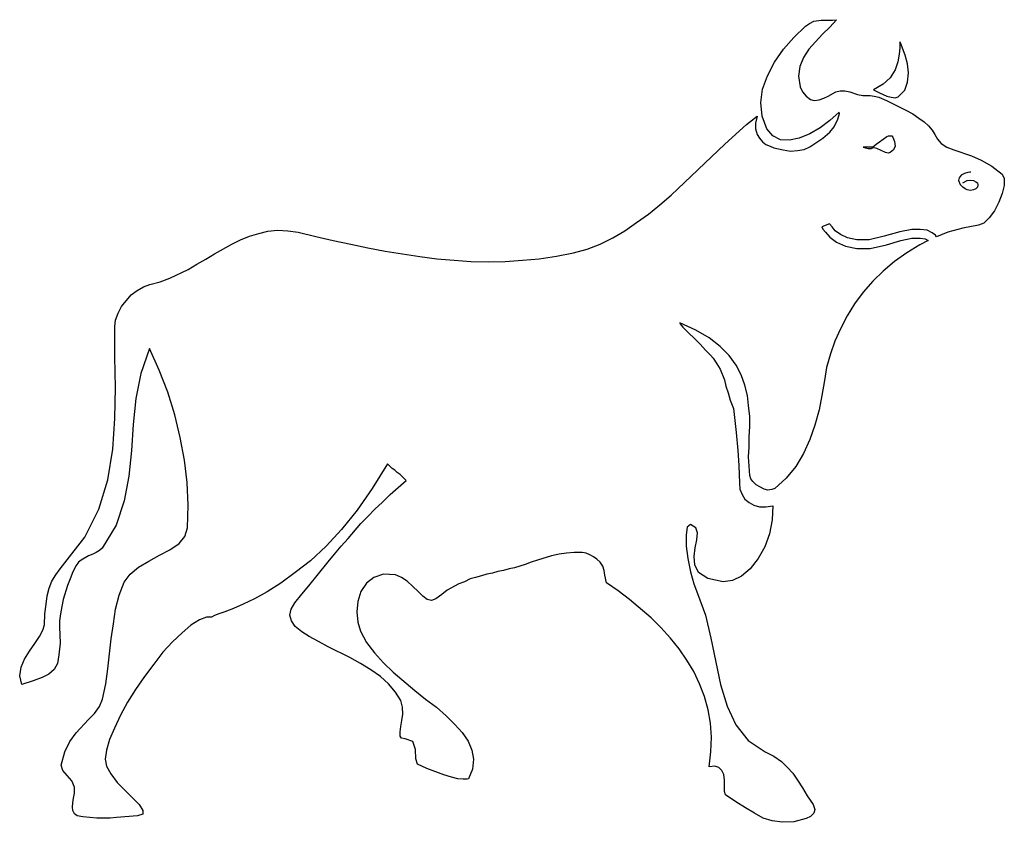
# Model space of a CAD drawing. Extents: x 0 to 3.7, y 0 to 3.01.
import ezdxf

# ---------------------------------------------------------------- set-up
doc = ezdxf.new("R2010")
doc.units = 0
doc.layers.add('CK_LEVEL_1', color=7, linetype='CONTINUOUS')

msp = doc.modelspace()

# ---------------------------------------------------------------- linework, layer by layer
at = {"layer": 'CK_LEVEL_1', "color": 2, "linetype": 'CONTINUOUS'}
for p, q in [((2.951928, 2.990343), (2.966081, 3.000452)), ((2.966081, 3.000452), (2.982255, 3.008539)), ((2.982255, 3.008539), (3.010561, 3.012583)), ((3.010562, 3.012583), (3.053021, 3.012583)), ((3.067174, 3.014605), (3.042912, 2.986299)), ((3.053021, 3.012583), (3.067175, 3.014605)), ((2.907447, 2.947884), (2.951928, 2.990343)), ((3.014606, 2.960014), (2.988321, 2.931708)), ((3.042912, 2.986299), (3.014605, 2.960014)), ((2.869031, 2.903402), (2.907446, 2.947883)), ((2.98832, 2.931708), (2.964058, 2.903402)), ((3.309798, 2.925643), (3.305754, 2.931709)), ((3.305755, 2.931708), (3.305755, 2.909468)), ((3.315864, 2.907446), (3.309798, 2.925643)), ((2.834659, 2.854877), (2.86903, 2.903402)), ((2.964059, 2.903402), (2.94384, 2.873074)), ((3.303733, 2.885205), (3.297667, 2.856899)), ((3.305755, 2.909468), (3.303733, 2.885205)), ((3.325973, 2.881162), (3.315863, 2.907446)), ((2.808375, 2.804331), (2.83466, 2.854877)), ((2.943839, 2.873075), (2.929686, 2.838703)), ((3.297668, 2.856899), (3.287558, 2.826571)), ((3.33406, 2.848812), (3.325972, 2.881162)), ((3.338103, 2.81444), (3.334059, 2.848812)), ((2.929687, 2.838702), (2.925643, 2.802309)), ((3.287558, 2.826571), (3.269361, 2.796243)), ((3.33406, 2.780068), (3.338104, 2.81444)), ((2.790177, 2.753784), (2.808374, 2.804331)), ((2.925643, 2.802309), (2.931709, 2.761872)), ((3.269361, 2.796243), (3.243076, 2.771981)), ((3.323951, 2.749741), (3.33406, 2.780069)), ((2.784112, 2.703238), (2.790178, 2.753784)), ((2.931708, 2.761871), (2.939796, 2.743675)), ((2.939795, 2.743675), (2.953948, 2.7275)), ((3.036845, 2.7275), (3.065151, 2.743675)), ((3.065152, 2.743675), (3.081327, 2.747719)), ((3.081326, 2.747719), (3.099523, 2.747719)), ((3.099524, 2.747719), (3.117721, 2.743675)), ((3.117721, 2.743675), (3.146027, 2.733565)), ((3.243076, 2.771981), (3.206683, 2.751762)), ((3.206683, 2.751762), (3.208705, 2.749741)), ((3.208705, 2.749741), (3.228924, 2.739631)), ((3.228923, 2.739631), (3.257229, 2.727499)), ((3.299689, 2.725478), (3.323952, 2.749741)), ((2.788156, 2.652691), (2.784112, 2.703238)), ((2.95395, 2.7275), (2.970125, 2.715369)), ((2.970124, 2.715368), (2.984277, 2.711324)), ((2.984277, 2.711325), (3.002474, 2.713346)), ((3.002475, 2.713346), (3.020672, 2.719412)), ((3.020671, 2.719412), (3.036846, 2.7275)), ((3.146028, 2.733565), (3.166246, 2.729522)), ((3.166245, 2.729522), (3.194551, 2.729522)), ((3.194551, 2.729522), (3.208705, 2.7275)), ((3.208705, 2.7275), (3.226902, 2.723456)), ((3.226901, 2.723456), (3.255207, 2.711325)), ((3.255208, 2.711325), (3.327995, 2.674931)), ((3.25723, 2.7275), (3.273405, 2.723456)), ((3.273404, 2.723456), (3.287557, 2.721434)), ((3.287558, 2.721435), (3.299689, 2.725478)), ((3.077283, 2.666843), (3.042911, 2.636515)), ((3.073239, 2.640559), (3.079305, 2.6628)), ((3.079305, 2.6628), (3.077283, 2.666844)), ((3.327994, 2.674932), (3.354279, 2.660778)), ((2.729522, 2.620341), (2.769959, 2.652691)), ((2.769959, 2.652691), (2.763894, 2.626407)), ((2.763894, 2.626407), (2.763894, 2.604166)), ((2.806354, 2.604166), (2.788157, 2.652691)), ((3.042912, 2.636516), (3.006518, 2.60821)), ((3.059087, 2.612253), (3.07324, 2.640559)), ((3.35428, 2.660778), (3.37652, 2.644603)), ((3.376519, 2.644603), (3.396738, 2.63045)), ((3.396739, 2.63045), (3.412914, 2.616297)), ((2.648647, 2.547554), (2.729522, 2.620341)), ((2.763894, 2.604166), (2.76996, 2.583947)), ((2.828593, 2.577882), (2.806353, 2.604166)), ((3.006518, 2.60821), (2.968103, 2.585969)), ((3.016627, 2.569794), (3.042912, 2.592035)), ((3.042912, 2.592034), (3.059086, 2.612253)), ((3.412913, 2.616297), (3.427067, 2.600122)), ((3.427066, 2.600122), (3.437175, 2.583947)), ((2.769959, 2.583947), (2.778047, 2.569794)), ((2.778047, 2.569794), (2.790178, 2.555641)), ((2.790177, 2.555641), (2.802309, 2.545532)), ((2.8569, 2.563728), (2.828594, 2.577882)), ((2.891271, 2.561707), (2.856899, 2.563728)), ((2.927665, 2.569794), (2.891271, 2.561707)), ((2.968102, 2.585969), (2.927665, 2.569794)), ((2.990342, 2.551598), (3.016626, 2.569794)), ((3.216792, 2.547554), (3.228923, 2.555641)), ((3.228923, 2.555641), (3.257229, 2.57586)), ((3.25723, 2.57586), (3.263295, 2.577882)), ((3.263295, 2.577882), (3.275426, 2.577882)), ((3.275426, 2.577882), (3.27947, 2.573838)), ((3.279469, 2.573838), (3.285535, 2.557663)), ((3.285535, 2.557663), (3.287557, 2.539466)), ((3.437176, 2.583947), (3.447285, 2.56575)), ((3.447286, 2.56575), (3.461439, 2.549575)), ((2.44646, 2.355476), (2.648647, 2.547554)), ((2.802309, 2.545531), (2.818484, 2.539466)), ((2.818484, 2.539466), (2.832638, 2.5334)), ((2.832637, 2.533401), (2.867009, 2.525313)), ((2.867009, 2.525313), (2.895315, 2.521269)), ((2.895315, 2.521269), (2.921599, 2.523291)), ((2.921599, 2.523291), (2.945862, 2.527335)), ((2.945862, 2.527335), (2.968102, 2.537445)), ((2.968102, 2.537444), (2.990343, 2.551597)), ((3.168267, 2.535422), (3.176355, 2.533401)), ((3.20264, 2.535422), (3.168268, 2.535422)), ((3.176354, 2.533401), (3.186464, 2.531379)), ((3.186463, 2.531379), (3.198594, 2.531379)), ((3.208705, 2.533401), (3.198595, 2.531379)), ((3.20264, 2.535422), (3.216793, 2.547554)), ((3.218814, 2.531379), (3.208704, 2.533401)), ((3.251164, 2.515203), (3.218815, 2.531379)), ((3.261273, 2.513182), (3.251164, 2.515203)), ((3.269361, 2.515203), (3.261273, 2.513182)), ((3.281491, 2.525313), (3.26936, 2.515203)), ((3.287558, 2.539466), (3.281492, 2.525313)), ((3.461438, 2.549575), (3.481657, 2.535422)), ((3.481656, 2.535422), (3.507941, 2.525313)), ((3.507941, 2.525313), (3.574663, 2.503073)), ((3.574662, 2.503073), (3.611056, 2.486898)), ((3.611056, 2.486897), (3.651494, 2.464657)), ((3.568597, 2.442416), (3.560509, 2.440395)), ((3.57264, 2.442416), (3.568597, 2.442416)), ((3.651494, 2.464657), (3.689909, 2.434329)), ((3.528159, 2.420176), (3.526137, 2.410066)), ((3.526137, 2.410067), (3.532203, 2.395914)), ((3.536247, 2.430285), (3.52816, 2.420176)), ((3.548379, 2.436351), (3.536248, 2.430285)), ((3.542314, 2.401979), (3.558488, 2.410067)), ((3.56051, 2.440394), (3.548378, 2.436351)), ((3.558488, 2.410067), (3.570619, 2.412088)), ((3.570619, 2.412088), (3.58275, 2.410067)), ((3.582749, 2.410067), (3.590837, 2.406023)), ((3.590838, 2.406023), (3.596904, 2.401979)), ((3.68991, 2.434329), (3.697997, 2.418154)), ((3.697997, 2.418154), (3.697997, 2.39187)), ((3.532203, 2.395914), (3.542312, 2.385804)), ((3.550401, 2.379739), (3.542313, 2.385804)), ((3.558487, 2.375695), (3.5504, 2.379739)), ((3.570619, 2.373673), (3.558487, 2.375695)), ((3.582749, 2.375695), (3.570618, 2.373673)), ((3.590838, 2.379739), (3.582751, 2.375695)), ((3.596904, 2.385804), (3.590838, 2.379739)), ((3.596904, 2.401979), (3.598926, 2.393892)), ((3.598926, 2.393892), (3.596904, 2.385804)), ((3.697997, 2.39187), (3.68991, 2.361542)), ((2.404001, 2.319082), (2.44646, 2.355476)), ((3.68991, 2.361542), (3.677779, 2.329192)), ((2.361543, 2.284711), (2.404002, 2.319082)), ((3.661603, 2.296842), (3.641384, 2.270558)), ((3.677777, 2.329192), (3.661602, 2.296842)), ((2.317061, 2.252361), (2.361542, 2.284711)), ((3.641385, 2.270558), (3.621166, 2.250339)), ((0.89771, 2.211924), (0.932082, 2.220011)), ((0.932081, 2.220011), (0.968475, 2.224055)), ((0.968474, 2.224055), (1.00689, 2.222033)), ((1.00689, 2.222033), (1.045306, 2.215967)), ((2.228099, 2.195749), (2.27258, 2.222033)), ((2.27258, 2.222033), (2.317061, 2.252361)), ((3.040889, 2.248317), (3.012583, 2.236186)), ((3.012584, 2.236186), (3.016627, 2.228098)), ((3.016627, 2.228098), (3.026737, 2.215967)), ((3.051, 2.236186), (3.04089, 2.248317)), ((3.06313, 2.222033), (3.050999, 2.236186)), ((3.083348, 2.20788), (3.063129, 2.222033)), ((3.350236, 2.226077), (3.305755, 2.217989)), ((3.382585, 2.226077), (3.350235, 2.226077)), ((3.40887, 2.224055), (3.382586, 2.226077)), ((3.427066, 2.213945), (3.408869, 2.224055)), ((3.542314, 2.232142), (3.485701, 2.215967)), ((3.600947, 2.242251), (3.542313, 2.232142)), ((3.621165, 2.250339), (3.600947, 2.242252)), ((0.796617, 2.171486), (0.828966, 2.187661)), ((0.828966, 2.187661), (0.863338, 2.201814)), ((0.863338, 2.201814), (0.897709, 2.211924)), ((1.045306, 2.215967), (1.112028, 2.199792)), ((1.112027, 2.199792), (1.176727, 2.185639)), ((1.176727, 2.185639), (1.243449, 2.171486)), ((2.179574, 2.171486), (2.228099, 2.195749)), ((3.026736, 2.215967), (3.042911, 2.19777)), ((3.042912, 2.19777), (3.067174, 2.179574)), ((3.109633, 2.195749), (3.083349, 2.20788)), ((3.144005, 2.187661), (3.109633, 2.195749)), ((3.190508, 2.187661), (3.144005, 2.187661)), ((3.247121, 2.201814), (3.190509, 2.187661)), ((3.305755, 2.217989), (3.247121, 2.201814)), ((3.255208, 2.169464), (3.309798, 2.185639)), ((3.309798, 2.185639), (3.350236, 2.193727)), ((3.350236, 2.193727), (3.382586, 2.193727)), ((3.412389, 2.184741), (3.380563, 2.169464)), ((3.382585, 2.193727), (3.400781, 2.191705)), ((3.400783, 2.191705), (3.41239, 2.184741)), ((3.439198, 2.205858), (3.427066, 2.213945)), ((3.44383, 2.198909), (3.439197, 2.205858)), ((3.485701, 2.215967), (3.44383, 2.198909)), ((0.731916, 2.135092), (0.796616, 2.171486)), ((1.243449, 2.171486), (1.308149, 2.157333)), ((1.308148, 2.157333), (1.372848, 2.145202)), ((1.372849, 2.145202), (1.502248, 2.124983)), ((2.080503, 2.139136), (2.131049, 2.15329)), ((2.131049, 2.153289), (2.179574, 2.171486)), ((3.067174, 2.179574), (3.101546, 2.163399)), ((3.101546, 2.163399), (3.144006, 2.155311)), ((3.144005, 2.155311), (3.194551, 2.155311)), ((3.194551, 2.155311), (3.255208, 2.169464)), ((3.380563, 2.169464), (3.332038, 2.139136)), ((0.665195, 2.096677), (0.699566, 2.114874)), ((0.699567, 2.114874), (0.731917, 2.135092)), ((1.502248, 2.124983), (1.566948, 2.116896)), ((1.566948, 2.116896), (1.631648, 2.11083)), ((1.631648, 2.11083), (1.694326, 2.106786)), ((1.823726, 2.106786), (1.888425, 2.11083)), ((1.888425, 2.11083), (1.951103, 2.116896)), ((1.951102, 2.116896), (2.015802, 2.127005)), ((2.015802, 2.127005), (2.080502, 2.139136)), ((3.332038, 2.139136), (3.285535, 2.106786)), ((0.564101, 2.044108), (0.632845, 2.076458)), ((0.632845, 2.076458), (0.665195, 2.096677)), ((1.694325, 2.106786), (1.759025, 2.104765)), ((1.759026, 2.104764), (1.823725, 2.106786)), ((3.285535, 2.106786), (3.243076, 2.070393)), ((0.527708, 2.029955), (0.564102, 2.044109)), ((3.243076, 2.070393), (3.204661, 2.031977)), ((0.418527, 1.981431), (0.440767, 1.997606)), ((0.440767, 1.997605), (0.46503, 2.011759)), ((0.46503, 2.011759), (0.489292, 2.019846)), ((0.489292, 2.019846), (0.527708, 2.029955)), ((3.204661, 2.031977), (3.168268, 1.99154)), ((0.382133, 1.936949), (0.418527, 1.981431)), ((3.168267, 1.99154), (3.135917, 1.947059)), ((0.370002, 1.912687), (0.382133, 1.936949)), ((3.135917, 1.947059), (3.107611, 1.902578)), ((0.357871, 1.86214), (0.359893, 1.886403)), ((0.359893, 1.886403), (0.370002, 1.912687)), ((3.107612, 1.902578), (3.083349, 1.854053)), ((0.357871, 1.748916), (0.357871, 1.86214)), ((2.539466, 1.847987), (2.47881, 1.876293)), ((2.47881, 1.876293), (2.480832, 1.87225)), ((2.480832, 1.87225), (2.490941, 1.860119)), ((2.490941, 1.860118), (2.555641, 1.795419)), ((3.083348, 1.854053), (3.061108, 1.80755)), ((2.590013, 1.819681), (2.539466, 1.847987)), ((2.63045, 1.787331), (2.590013, 1.819681)), ((0.48727, 1.779244), (0.45492, 1.686238)), ((0.523664, 1.698369), (0.48727, 1.779244)), ((2.555641, 1.795419), (2.57586, 1.773178)), ((2.664823, 1.752959), (2.630451, 1.787331)), ((3.061109, 1.80755), (3.044934, 1.759025)), ((0.359893, 1.633669), (0.357871, 1.748916)), ((2.57586, 1.773178), (2.594057, 1.754981)), ((2.594056, 1.754982), (2.604166, 1.74285)), ((2.604166, 1.74285), (2.618319, 1.722632)), ((2.691106, 1.716566), (2.664821, 1.752959)), ((3.044933, 1.759025), (3.03078, 1.708478)), ((2.61832, 1.722631), (2.630451, 1.702413)), ((2.63045, 1.702413), (2.646625, 1.661975)), ((2.709304, 1.680172), (2.691107, 1.716566)), ((3.03078, 1.708478), (3.022692, 1.659954)), ((0.454921, 1.686238), (0.436724, 1.59121)), ((0.556014, 1.615473), (0.523664, 1.698369)), ((2.723456, 1.641757), (2.709303, 1.680172)), ((0.357871, 1.516401), (0.359893, 1.633669)), ((2.646625, 1.661975), (2.65269, 1.637713)), ((2.652691, 1.637713), (2.660778, 1.613451)), ((2.733565, 1.603341), (2.723456, 1.641757)), ((3.022693, 1.659954), (3.012583, 1.603341)), ((0.436724, 1.59121), (0.426614, 1.49416)), ((0.582298, 1.530554), (0.556014, 1.615473)), ((2.660779, 1.613451), (2.668866, 1.585144)), ((2.737609, 1.564926), (2.733565, 1.603341)), ((3.012584, 1.603341), (3.002474, 1.548751)), ((2.668866, 1.585145), (2.680997, 1.554816)), ((2.680997, 1.554816), (2.691106, 1.463832)), ((2.741652, 1.524488), (2.737609, 1.564926)), ((0.349784, 1.401155), (0.357871, 1.516401)), ((0.602517, 1.445636), (0.582299, 1.530554)), ((2.741652, 1.486073), (2.741652, 1.524489)), ((3.002475, 1.548751), (2.9863, 1.492139)), ((0.426614, 1.49416), (0.420548, 1.397111)), ((2.739631, 1.447657), (2.741652, 1.486073)), ((2.986299, 1.492138), (2.968102, 1.437548)), ((0.618691, 1.360717), (0.602516, 1.445636)), ((2.691106, 1.463832), (2.697171, 1.397111)), ((2.739631, 1.409242), (2.739631, 1.447657)), ((2.737609, 1.372848), (2.739631, 1.409242)), ((2.968102, 1.437548), (2.94384, 1.384979)), ((0.331587, 1.285908), (0.349784, 1.401155)), ((0.420548, 1.397111), (0.410439, 1.300061)), ((2.697171, 1.397111), (2.701215, 1.340498)), ((2.741652, 1.302083), (2.737609, 1.372848)), ((2.943839, 1.384979), (2.915533, 1.336455)), ((0.628801, 1.275799), (0.618692, 1.360717)), ((1.380937, 1.346564), (1.324324, 1.253558)), ((1.399133, 1.328367), (1.380936, 1.346564)), ((2.701216, 1.340498), (2.703238, 1.273777)), ((2.915534, 1.336455), (2.87914, 1.291974)), ((0.410439, 1.300061), (0.392243, 1.207055)), ((1.409242, 1.322302), (1.399132, 1.328367)), ((1.41733, 1.314214), (1.409242, 1.322302)), ((1.429461, 1.306127), (1.41733, 1.314214)), ((1.451701, 1.283886), (1.429461, 1.306126)), ((2.745696, 1.289952), (2.741652, 1.302083)), ((0.297215, 1.176727), (0.331587, 1.285908)), ((0.632845, 1.19088), (0.628801, 1.275799)), ((1.391046, 1.231318), (1.451702, 1.283886)), ((2.703238, 1.273777), (2.705259, 1.251536)), ((2.753785, 1.279842), (2.745698, 1.289952)), ((2.765916, 1.267711), (2.753785, 1.279842)), ((2.780068, 1.259624), (2.765915, 1.267711)), ((2.796244, 1.251536), (2.780069, 1.259624)), ((2.87914, 1.291974), (2.836681, 1.253558)), ((1.324324, 1.253558), (1.267711, 1.172683)), ((1.362739, 1.203012), (1.391045, 1.231318)), ((2.70526, 1.251536), (2.713348, 1.231318)), ((2.713347, 1.231318), (2.723457, 1.213121)), ((2.810397, 1.247493), (2.796244, 1.251536)), ((2.82455, 1.249514), (2.810396, 1.247492)), ((2.83668, 1.253558), (2.824549, 1.249514)), ((0.392242, 1.207055), (0.361914, 1.116071)), ((0.630823, 1.105962), (0.632845, 1.19088)), ((1.334434, 1.176727), (1.36274, 1.203012)), ((2.723456, 1.213121), (2.739631, 1.200989)), ((2.739631, 1.200989), (2.757828, 1.19088)), ((2.757829, 1.19088), (2.778047, 1.184815)), ((2.778047, 1.184814), (2.802309, 1.184814)), ((2.802309, 1.184814), (2.828593, 1.188858)), ((2.828593, 1.188859), (2.826571, 1.13629)), ((0.244646, 1.07159), (0.297215, 1.176727)), ((1.267712, 1.172683), (1.209077, 1.099896)), ((1.281865, 1.122137), (1.308149, 1.148421)), ((1.308148, 1.148421), (1.334433, 1.176727)), ((0.361915, 1.116071), (0.309346, 1.029131)), ((1.23334, 1.065524), (1.281865, 1.122137)), ((2.519248, 1.118093), (2.507117, 1.107984)), ((2.539466, 1.105962), (2.519247, 1.118093)), ((2.826571, 1.13629), (2.816462, 1.083721)), ((0.598474, 1.047328), (0.620714, 1.073612)), ((0.620713, 1.073612), (0.630823, 1.105962)), ((1.209077, 1.099896), (1.150443, 1.037218)), ((2.507117, 1.107984), (2.503073, 1.079677)), ((2.503073, 1.079678), (2.503073, 1.037218)), ((2.545531, 1.087765), (2.539466, 1.105962)), ((2.543509, 1.061481), (2.545531, 1.087765)), ((2.816463, 1.083721), (2.798266, 1.035196)), ((0.169837, 0.97454), (0.244646, 1.07159)), ((0.564101, 1.023065), (0.598473, 1.047328)), ((1.150443, 1.037218), (1.091809, 0.982628)), ((1.182794, 1.00689), (1.207056, 1.037218)), ((1.207055, 1.037218), (1.233339, 1.065524)), ((2.503073, 1.037218), (2.509138, 0.990715)), ((2.537444, 1.031153), (2.54351, 1.061481)), ((0.2588, 1.000824), (0.230493, 0.984649)), ((0.274974, 1.00689), (0.258799, 1.000825)), ((0.287106, 1.012956), (0.274974, 1.00689)), ((0.299237, 1.021043), (0.287106, 1.012956)), ((0.309346, 1.029131), (0.299237, 1.021043)), ((0.485249, 0.980606), (0.525686, 1.002847)), ((0.525686, 1.002846), (0.564102, 1.023065)), ((1.15853, 0.978584), (1.182793, 1.00689)), ((1.997605, 1.000824), (1.945037, 0.984649)), ((2.025912, 1.00689), (1.997606, 1.000825)), ((2.054218, 1.010934), (2.025912, 1.00689)), ((2.082524, 1.012956), (2.054218, 1.010934)), ((2.112853, 1.012956), (2.082525, 1.012956)), ((2.127006, 1.010934), (2.112853, 1.012956)), ((2.141158, 1.004869), (2.127005, 1.010934)), ((2.155312, 0.996781), (2.141158, 1.004868)), ((2.533401, 0.998803), (2.537444, 1.031152)), ((2.535422, 0.966453), (2.533401, 0.998803)), ((2.798265, 1.035196), (2.774003, 0.990715)), ((0.151641, 0.9523), (0.169838, 0.97454)), ((0.212296, 0.964431), (0.200165, 0.940169)), ((0.220384, 0.976562), (0.212296, 0.964431)), ((0.230493, 0.98465), (0.220383, 0.976562)), ((0.446834, 0.958365), (0.485249, 0.980606)), ((1.091809, 0.982628), (1.035197, 0.938147)), ((1.085744, 0.8876), (1.158531, 0.978584)), ((1.898534, 0.968475), (1.858096, 0.956344)), ((1.920774, 0.976562), (1.898534, 0.968475)), ((1.945037, 0.98465), (1.920774, 0.976562)), ((2.167443, 0.988693), (2.155312, 0.996781)), ((2.179574, 0.976562), (2.167443, 0.988693)), ((2.189683, 0.962409), (2.179574, 0.976562)), ((2.195748, 0.946234), (2.189683, 0.962409)), ((2.509139, 0.990715), (2.519248, 0.940169)), ((2.549576, 0.938147), (2.535423, 0.966453)), ((2.774003, 0.990715), (2.743675, 0.9523)), ((0.121312, 0.905797), (0.135465, 0.930059)), ((0.135466, 0.930059), (0.151641, 0.9523)), ((0.200166, 0.940169), (0.190056, 0.913884)), ((0.392242, 0.901753), (0.414483, 0.932081)), ((0.414483, 0.932081), (0.446833, 0.958365)), ((1.035197, 0.938147), (0.980607, 0.897709)), ((1.366783, 0.932081), (1.330389, 0.91995)), ((1.411263, 0.930059), (1.366782, 0.932081)), ((1.433505, 0.91995), (1.411265, 0.930059)), ((1.734763, 0.926015), (1.712523, 0.91995)), ((1.754981, 0.932081), (1.734762, 0.926016)), ((1.775201, 0.936125), (1.754982, 0.932081)), ((1.795419, 0.942191), (1.7752, 0.936125)), ((1.817659, 0.946234), (1.795419, 0.94219)), ((1.837878, 0.9523), (1.817659, 0.946234)), ((1.858097, 0.956343), (1.837878, 0.9523)), ((2.19777, 0.928037), (2.195748, 0.946234)), ((2.203835, 0.899731), (2.19777, 0.928037)), ((2.519248, 0.940169), (2.531379, 0.895688)), ((2.583947, 0.915906), (2.549575, 0.938147)), ((2.743674, 0.9523), (2.711324, 0.923994)), ((0.111203, 0.879513), (0.121313, 0.905797)), ((0.179946, 0.889622), (0.163771, 0.837053)), ((0.190056, 0.913884), (0.179946, 0.889622)), ((0.374045, 0.853228), (0.392242, 0.901753)), ((0.980606, 0.897709), (0.930059, 0.865359)), ((1.059459, 0.857272), (1.085743, 0.8876)), ((1.302083, 0.897709), (1.281864, 0.867381)), ((1.33039, 0.91995), (1.302084, 0.897709)), ((1.455745, 0.905797), (1.433504, 0.91995)), ((1.475964, 0.885578), (1.455745, 0.905797)), ((1.649844, 0.895688), (1.605363, 0.871425)), ((1.670063, 0.903775), (1.649844, 0.895687)), ((1.692304, 0.913884), (1.670063, 0.903775)), ((1.712523, 0.91995), (1.692304, 0.913884)), ((2.248317, 0.869403), (2.203836, 0.899731)), ((2.531379, 0.895688), (2.545532, 0.859294)), ((2.642581, 0.903775), (2.583947, 0.915906)), ((2.676953, 0.907819), (2.642581, 0.903775)), ((2.711326, 0.923994), (2.676954, 0.907819)), ((0.099072, 0.818856), (0.103116, 0.851206)), ((0.103116, 0.851206), (0.111204, 0.879512)), ((0.359893, 0.80066), (0.374046, 0.853228)), ((0.930059, 0.86536), (0.881535, 0.839075)), ((1.033175, 0.824922), (1.059459, 0.857272)), ((1.281865, 0.867381), (1.269734, 0.828966)), ((1.496182, 0.867381), (1.475964, 0.885578)), ((1.51438, 0.849185), (1.496183, 0.867381)), ((1.585145, 0.85525), (1.562904, 0.839075)), ((1.605363, 0.871425), (1.585144, 0.85525)), ((2.290776, 0.837053), (2.248317, 0.869403)), ((2.545531, 0.859294), (2.575859, 0.778419)), ((0.095028, 0.782463), (0.099072, 0.818856)), ((0.163772, 0.837053), (0.157706, 0.810769)), ((0.839076, 0.818856), (0.802682, 0.802682)), ((0.881535, 0.839075), (0.839075, 0.818857)), ((1.019022, 0.80066), (1.033175, 0.824922)), ((1.269733, 0.828966), (1.26569, 0.79055)), ((1.530555, 0.837053), (1.51438, 0.849184)), ((1.546729, 0.83301), (1.530554, 0.837053)), ((1.562904, 0.839075), (1.546729, 0.83301)), ((2.371652, 0.76831), (2.290777, 0.837053)), ((0.093006, 0.742025), (0.095028, 0.782463)), ((0.153663, 0.782463), (0.149619, 0.756179)), ((0.157706, 0.810769), (0.153663, 0.782463)), ((0.351806, 0.746069), (0.359893, 0.80066)), ((0.748092, 0.782463), (0.731917, 0.776397)), ((0.770331, 0.79055), (0.748091, 0.782463)), ((0.802682, 0.802682), (0.770332, 0.79055)), ((1.014977, 0.778419), (1.019021, 0.80066)), ((1.021044, 0.756179), (1.014978, 0.778419)), ((1.26569, 0.79055), (1.269734, 0.752135)), ((2.57586, 0.778419), (2.596079, 0.691479)), ((0.086941, 0.721807), (0.093006, 0.742026)), ((0.149619, 0.756179), (0.149619, 0.733938)), ((0.343718, 0.689457), (0.351805, 0.746069)), ((0.642955, 0.740004), (0.610605, 0.711697)), ((0.675304, 0.760222), (0.642955, 0.740004)), ((0.701589, 0.770332), (0.675304, 0.760222)), ((0.719785, 0.770332), (0.701588, 0.770332)), ((0.731916, 0.776397), (0.719785, 0.770332)), ((1.035197, 0.73596), (1.021044, 0.756179)), ((1.269733, 0.752135), (1.279843, 0.717763)), ((2.408046, 0.731916), (2.371652, 0.76831)), ((0.074809, 0.697545), (0.08694, 0.721807)), ((0.149619, 0.733938), (0.151641, 0.673282)), ((0.610604, 0.711698), (0.574211, 0.677326)), ((1.059459, 0.715741), (1.035196, 0.73596)), ((1.087766, 0.697545), (1.05946, 0.715741)), ((1.279842, 0.717763), (1.302083, 0.675304)), ((2.444438, 0.691479), (2.408044, 0.731916)), ((0.036394, 0.642954), (0.056613, 0.67126)), ((0.056613, 0.67126), (0.07481, 0.697545)), ((0.151641, 0.673282), (0.147597, 0.628801)), ((0.331587, 0.576232), (0.343718, 0.689457)), ((0.57421, 0.677326), (0.537817, 0.63891)), ((1.122137, 0.679348), (1.087765, 0.697544)), ((1.15853, 0.659129), (1.122137, 0.679348)), ((1.302083, 0.675304), (1.332411, 0.636888)), ((2.476789, 0.651042), (2.444439, 0.691479)), ((2.596078, 0.691479), (2.632472, 0.517598)), ((0.018197, 0.612626), (0.036394, 0.642954)), ((0.147596, 0.628801), (0.141531, 0.596451)), ((0.537817, 0.63891), (0.503445, 0.594429)), ((1.239406, 0.618692), (1.158531, 0.659129)), ((1.332412, 0.636889), (1.366783, 0.598473)), ((2.505095, 0.608582), (2.476789, 0.651042)), ((0.006066, 0.582298), (0.018198, 0.612626)), ((0.141531, 0.596451), (0.1294, 0.574211)), ((0.503446, 0.594429), (0.469074, 0.547926)), ((1.279842, 0.596451), (1.239405, 0.618692)), ((1.318258, 0.572189), (1.279843, 0.596451)), ((1.366783, 0.598473), (1.403177, 0.564101)), ((2.531379, 0.566123), (2.505095, 0.608582)), ((0, 0.549948), (0.006066, 0.582298)), ((0.109181, 0.556014), (0.084919, 0.543882)), ((0.129399, 0.574211), (0.109181, 0.556014)), ((0.323499, 0.51962), (0.331586, 0.576232)), ((1.354651, 0.547926), (1.318258, 0.572189)), ((1.403176, 0.564101), (1.484051, 0.495358)), ((2.553619, 0.51962), (2.531379, 0.566123)), ((0.008088, 0.517598), (0.000001, 0.549948)), ((0.050548, 0.531751), (0.008088, 0.517598)), ((0.084919, 0.543882), (0.050547, 0.531751)), ((0.311368, 0.463008), (0.323499, 0.51962)), ((0.469073, 0.547926), (0.434702, 0.499401)), ((1.38498, 0.51962), (1.354652, 0.547926)), ((1.411263, 0.489292), (1.384979, 0.51962)), ((2.571816, 0.473117), (2.55362, 0.51962)), ((0.434702, 0.499401), (0.404374, 0.450876)), ((1.431483, 0.456942), (1.411265, 0.489292)), ((1.484052, 0.495358), (1.524489, 0.463008)), ((2.632472, 0.517598), (2.656734, 0.436723)), ((0.299237, 0.434702), (0.311368, 0.463008)), ((0.404374, 0.450877), (0.37809, 0.402352)), ((1.437549, 0.43268), (1.431483, 0.456942)), ((1.524488, 0.463008), (1.564926, 0.43268)), ((2.585969, 0.42257), (2.571816, 0.473117)), ((0.2588, 0.386177), (0.28104, 0.408417)), ((0.281039, 0.408417), (0.299236, 0.434702)), ((1.43957, 0.406395), (1.437549, 0.43268)), ((1.564926, 0.43268), (1.60132, 0.40033)), ((2.594056, 0.372024), (2.585969, 0.42257)), ((2.656735, 0.436724), (2.689085, 0.365958)), ((0.212296, 0.33563), (0.258799, 0.386177)), ((0.37809, 0.402352), (0.355849, 0.353827)), ((1.431483, 0.359892), (1.435527, 0.382133)), ((1.435527, 0.382133), (1.439571, 0.406395)), ((1.601319, 0.40033), (1.633669, 0.36798)), ((2.5981, 0.319455), (2.594056, 0.372024)), ((0.188034, 0.30328), (0.212296, 0.33563)), ((0.355849, 0.353827), (0.337653, 0.311368)), ((1.429461, 0.339674), (1.431483, 0.359892)), ((1.429461, 0.323499), (1.429461, 0.339674)), ((1.63367, 0.36798), (1.661976, 0.337652)), ((1.661976, 0.337652), (1.684216, 0.305302)), ((2.689084, 0.365958), (2.735587, 0.307324)), ((0.169837, 0.264865), (0.188034, 0.30328)), ((0.337652, 0.311368), (0.325521, 0.27093)), ((1.433505, 0.315411), (1.429461, 0.323499)), ((1.447658, 0.31339), (1.433504, 0.315411)), ((1.475964, 0.30328), (1.447657, 0.313389)), ((1.486073, 0.272952), (1.475964, 0.30328)), ((1.684216, 0.305302), (1.69837, 0.27093)), ((2.596078, 0.264865), (2.5981, 0.319455)), ((2.735587, 0.307324), (2.800287, 0.264865)), ((0.155684, 0.214318), (0.169838, 0.264865)), ((0.325521, 0.27093), (0.321477, 0.236559)), ((1.488095, 0.23858), (1.486073, 0.272952)), ((1.698369, 0.27093), (1.704435, 0.236559)), ((2.590013, 0.208252), (2.596078, 0.264865)), ((2.800287, 0.264865), (2.832637, 0.24869)), ((0.321477, 0.236558), (0.325521, 0.210274)), ((1.494161, 0.218362), (1.488095, 0.23858)), ((1.704434, 0.236558), (1.700391, 0.200165)), ((2.832637, 0.24869), (2.860943, 0.228471)), ((2.860944, 0.228471), (2.883184, 0.206231)), ((0.16175, 0.194099), (0.155684, 0.214318)), ((0.177924, 0.175902), (0.161749, 0.194099)), ((0.325521, 0.210274), (0.341696, 0.181968)), ((1.528533, 0.202187), (1.494161, 0.218362)), ((1.593232, 0.177924), (1.528532, 0.202187)), ((1.700391, 0.200165), (1.686238, 0.163771)), ((2.610232, 0.210274), (2.590014, 0.208252)), ((2.626407, 0.206231), (2.610232, 0.210274)), ((2.636516, 0.194099), (2.626406, 0.206231)), ((2.644603, 0.179946), (2.636515, 0.194099)), ((2.883183, 0.206231), (2.903402, 0.18399)), ((0.196121, 0.155684), (0.177924, 0.175903)), ((0.206231, 0.131421), (0.196122, 0.155684)), ((0.341696, 0.181968), (0.365958, 0.149618)), ((0.365958, 0.149618), (0.448855, 0.066722)), ((1.621538, 0.169837), (1.593232, 0.177924)), ((1.645801, 0.163771), (1.621538, 0.169837)), ((1.666019, 0.161749), (1.645801, 0.163771)), ((1.680173, 0.161749), (1.66602, 0.161749)), ((1.686238, 0.163771), (1.680173, 0.16175)), ((2.646625, 0.157706), (2.644603, 0.179946)), ((2.646625, 0.115247), (2.646625, 0.157706)), ((2.903403, 0.18399), (2.9216, 0.157706)), ((2.921599, 0.157706), (2.939796, 0.1294)), ((0.206231, 0.109181), (0.206231, 0.131421)), ((2.650669, 0.103115), (2.646625, 0.115246)), ((2.939795, 0.1294), (2.957992, 0.099072)), ((0.200166, 0.072787), (0.202188, 0.090984)), ((0.202188, 0.090984), (0.206231, 0.109181)), ((2.689084, 0.076831), (2.650669, 0.103115)), ((2.725478, 0.05459), (2.689085, 0.076831)), ((2.957994, 0.099071), (2.980234, 0.066722)), ((0.198144, 0.056612), (0.200166, 0.072787)), ((0.200166, 0.044481), (0.198144, 0.056612)), ((0.206231, 0.03235), (0.200165, 0.044481)), ((0.448855, 0.066722), (0.463008, 0.044481)), ((0.463008, 0.044481), (0.463008, 0.030328)), ((2.759851, 0.034372), (2.725479, 0.05459)), ((2.980233, 0.066722), (2.986299, 0.048525)), ((2.986299, 0.048525), (2.982255, 0.034372)), ((0.21634, 0.024262), (0.206231, 0.03235)), ((0.236559, 0.020219), (0.21634, 0.024262)), ((0.289127, 0.016175), (0.236559, 0.020219)), ((0.339674, 0.016175), (0.289127, 0.016175)), ((0.363936, 0.018197), (0.339674, 0.016175)), ((0.442789, 0.024262), (0.363936, 0.018197)), ((0.463008, 0.030328), (0.442789, 0.024262)), ((2.792199, 0.016175), (2.759849, 0.034372)), ((2.826571, 0.006066), (2.7922, 0.016175)), ((2.864987, 0), (2.826572, 0.006066)), ((2.907447, 0.002022), (2.864988, 0)), ((2.95395, 0.014153), (2.907447, 0.002022)), ((2.970124, 0.022241), (2.953949, 0.014153)), ((2.982255, 0.034372), (2.970124, 0.022241))]:
    msp.add_line(p, q, dxfattribs=at)

doc.saveas('drawing.dxf')
